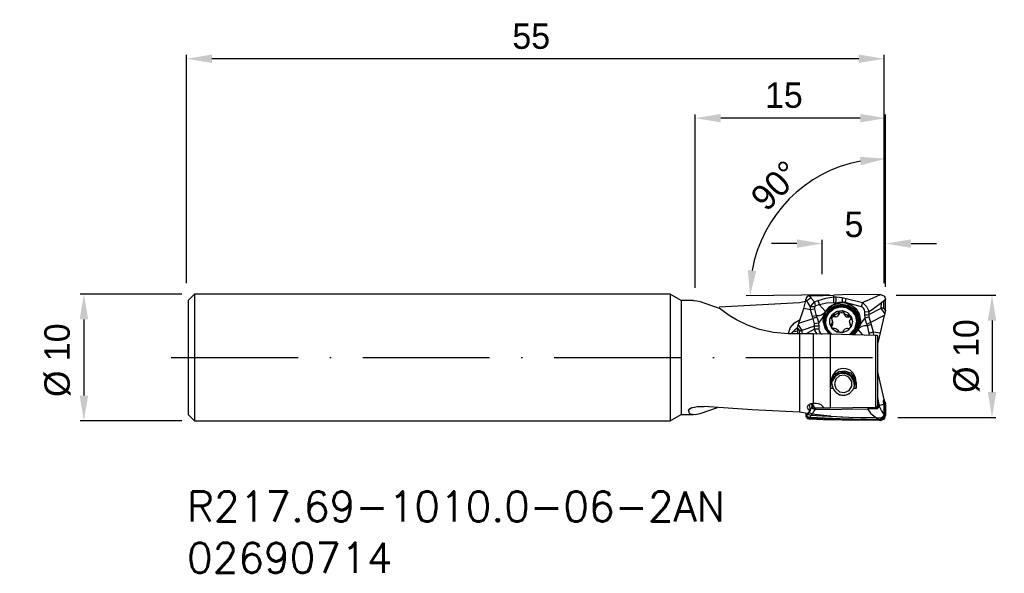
# Model space of a CAD drawing. Extents: x -53.3 to 24.4, y -17 to 26.6.
import ezdxf

# ---------------------------------------------------------------- set-up
doc = ezdxf.new("R2010")
doc.units = 0
doc.header["$LTSCALE"] = 10
doc.linetypes.add('CENTER', pattern=[1.5, 1, -0.25, 0, -0.25])
for name, color, linetype in [('1', 4, 'CONTINUOUS'), ('2', 7, 'CONTINUOUS'), ('SK1', 4, 'CONTINUOUS'), ('SK2', 7, 'CONTINUOUS'), ('SK4', 2, 'CENTER'), ('SK6', 5, 'CONTINUOUS')]:
    doc.layers.add(name, color=color, linetype=linetype)
doc.styles.add('SIMPLEX', font='simplex')
doc.dimstyles.new('MINSTA_V-TYGEN', dxfattribs={"dimtxt": 2, "dimasz": 2, "dimexe": 0.3, "dimexo": 1, "dimgap": 0.5, "dimtad": 2, "dimtoh": 1, "dimdec": 0, "dimzin": 0, "dimdsep": 46, "dimtxsty": 'STANDARD', "dimcen": 0, "dimadec": 0, "dimazin": 0, "dimtfac": 1, "dimtdec": 0, "dimtofl": 0, "dimtmove": 0, "dimatfit": 3, "dimfxl": 1, "dimtolj": 1, "dimtzin": 0, "dimarcsym": 0})

# ---------------------------------------------------------------- blocks, each defined once
blk = doc.blocks.new('*D7')
at = {"layer": 'SK2', "color": 0, "lineweight": -2}
for p, q in [((-40.5, 5), (-48.517, 5)), ((-48.217, 3), (-48.217, -3)), ((-40.5, -5), (-48.517, -5))]:
    blk.add_line(p, q, dxfattribs=at)
at = {"layer": 'SK2', "color": 0}
for points in [[(-48.55, 3), (-47.883, 3), (-48.217, 5)], [(-48.55, -3), (-47.883, -3), (-48.217, -5)]]:
    blk.add_solid(points, dxfattribs=at)
at = {"layer": 'SK2', "color": 0, "insert": (-50.295, -0.213), "char_height": 2, "attachment_point": 5, "rotation": 90}
blk.add_mtext('\\A1;%%c 10', dxfattribs=at)
blk = doc.blocks.new('*D8')
at = {"layer": 'SK2', "color": 0, "lineweight": -2}
for p, q in [((-40.121, 5.863), (-40.121, 23.856)), ((12.879, 23.556), (-38.121, 23.556)), ((14.879, 5.863), (14.879, 23.856))]:
    blk.add_line(p, q, dxfattribs=at)
at = {"layer": 'SK2', "color": 0}
for points in [[(-38.121, 23.889), (-38.121, 23.223), (-40.121, 23.556)], [(12.879, 23.889), (12.879, 23.223), (14.879, 23.556)]]:
    blk.add_solid(points, dxfattribs=at)
at = {"layer": 'SK2', "color": 0, "insert": (-12.947, 25.324), "char_height": 2, "attachment_point": 5}
blk.add_mtext('\\A1;55', dxfattribs=at)
blk = doc.blocks.new('*D9')
at = {"layer": '2', "color": 0, "lineweight": -2}
for p, q in [((-0.011, 5.488), (-0.011, 19.171)), ((12.997, 18.871), (1.989, 18.871)), ((14.997, 5.581), (14.997, 19.171))]:
    blk.add_line(p, q, dxfattribs=at)
at = {"layer": '2', "color": 0}
for points in [[(1.989, 19.204), (1.989, 18.537), (-0.011, 18.871)], [(12.997, 19.204), (12.997, 18.537), (14.997, 18.871)]]:
    blk.add_solid(points, dxfattribs=at)
at = {"layer": '2', "color": 0, "insert": (6.971, 20.671), "char_height": 2, "attachment_point": 5}
blk.add_mtext('\\A1;15', dxfattribs=at)
blk = doc.blocks.new('*D11')
at = {"layer": '2', "color": 0, "lineweight": -2}
for p, q in [((15.817, 4.912), (23.683, 4.912)), ((23.383, 2.912), (23.383, -2.734)), ((15.967, -4.734), (23.683, -4.734))]:
    blk.add_line(p, q, dxfattribs=at)
at = {"layer": '2', "color": 0}
for points in [[(23.05, 2.912), (23.717, 2.912), (23.383, 4.912)], [(23.05, -2.734), (23.717, -2.734), (23.383, -4.734)]]:
    blk.add_solid(points, dxfattribs=at)
at = {"layer": '2', "color": 0, "insert": (21.369, 0.111), "char_height": 2, "attachment_point": 5, "rotation": 90}
blk.add_mtext('\\A1;%%c 10', dxfattribs=at)
blk = doc.blocks.new('*D13')
at = {"layer": '2', "color": 0, "lineweight": -2}
for p, q in [((14.997, 13.376), (14.997, 15.976)), ((10.582, 4.93), (4.003, 4.854))]:
    blk.add_line(p, q, dxfattribs=at)
blk.add_arc((14.997, 4.981), 10.695, 100.7302, 169.93444, dxfattribs=at)
at = {"layer": '2', "color": 0}
for points in [[(12.974, 15.821), (13.037, 15.158), (14.997, 15.676)], [(4.799, 6.823), (4.134, 6.878), (4.303, 4.857)]]:
    blk.add_solid(points, dxfattribs=at)
at = {"layer": '2', "color": 0, "insert": (6.324, 13.554), "char_height": 2, "attachment_point": 5, "rotation": 45.33232}
blk.add_mtext('\\A1;90%%D', dxfattribs=at)
blk = doc.blocks.new('*D14')
at = {"layer": '2', "color": 0, "lineweight": -2}
for p, q in [((7.997, 8.978), (5.997, 8.978)), ((9.997, 6.581), (9.997, 9.278)), ((14.997, 5.581), (14.997, 9.278)), ((16.997, 8.978), (18.997, 8.978))]:
    blk.add_line(p, q, dxfattribs=at)
at = {"layer": '2', "color": 0}
for points in [[(7.997, 9.312), (7.997, 8.645), (9.997, 8.978)], [(16.997, 9.312), (16.997, 8.645), (14.997, 8.978)]]:
    blk.add_solid(points, dxfattribs=at)
at = {"layer": '2', "color": 0, "insert": (12.497, 10.478), "char_height": 2, "attachment_point": 5}
blk.add_mtext('\\A1;5', dxfattribs=at)

msp = doc.modelspace()

# ---------------------------------------------------------------- linework, layer by layer
at = {"layer": '1'}
for p, q in [((8.709, 4.571), (8.725, 4.661)), ((8.727, 4.67), (8.725, 4.661)), ((8.755, 4.739), (8.727, 4.67)), ((8.806, 4.796), (8.755, 4.739)), ((8.873, 4.834), (8.806, 4.796)), ((8.948, 4.849), (8.873, 4.834)), ((9.098, 4.692), (8.94, 4.577)), ((8.948, 4.849), (8.993, 4.851)), ((8.993, 4.851), (10.072, 4.895)), ((8.993, 4.851), (9.098, 4.692)), ((9.098, 4.692), (9.394, 4.396)), ((9.667, 4.49), (10.269, 4.683)), ((10.072, 4.895), (10.919, 4.924)), ((10.269, 4.683), (10.913, 4.771)), ((10.913, 4.771), (10.919, 4.924)), ((10.913, 4.771), (11.102, 4.775)), ((10.916, 4.532), (10.913, 4.771)), ((11.581, 4.942), (10.919, 4.924)), ((11.095, 4.529), (11.102, 4.775)), ((11.102, 4.775), (11.581, 4.721)), ((11.581, 4.721), (11.579, 4.534)), ((14.592, 4.977), (11.581, 4.942)), ((11.581, 4.721), (11.581, 4.721)), ((11.581, 4.721), (11.896, 4.644)), ((13.475, 4.476), (14.592, 4.977)), ((14.592, 4.977), (14.904, 4.836)), ((14.904, 4.836), (14.997, 4.581)), ((-0.146, 4.475), (-0.011, 4.488)), ((-0.011, 4.488), (0.365, 4.407)), ((0.365, 4.407), (0.826, 4.264)), ((0.826, 4.264), (1.877, 3.888)), ((2.157, 3.672), (1.877, 3.888)), ((8.203, 4.31), (1.883, 3.958)), ((8.671, 4.403), (8.203, 4.31)), ((8.537, 3.873), (8.692, 4.487)), ((8.692, 4.487), (8.709, 4.571)), ((8.692, 4.487), (8.782, 4.467)), ((8.782, 4.467), (8.709, 4.571)), ((8.94, 4.577), (8.782, 4.467)), ((8.927, 4.197), (8.782, 4.467)), ((9.073, 4.005), (8.927, 4.197)), ((9.073, 4.005), (9.22, 4.204)), ((9.081, 3.751), (9.073, 4.005)), ((9.23, 3.995), (9.073, 4.005)), ((9.22, 4.204), (9.394, 4.396)), ((9.388, 3.998), (9.23, 3.995)), ((9.394, 4.019), (9.388, 4.001)), ((9.388, 4.001), (9.388, 3.998)), ((9.388, 3.998), (9.398, 3.818)), ((9.394, 4.396), (9.667, 4.49)), ((9.427, 4.224), (9.394, 4.396)), ((9.406, 4.035), (9.394, 4.019)), ((9.429, 4.05), (9.406, 4.035)), ((9.454, 4.059), (9.427, 4.224)), ((9.454, 4.059), (9.429, 4.05)), ((9.771, 4.161), (9.454, 4.059)), ((9.723, 4.322), (9.667, 4.49)), ((9.771, 4.161), (9.723, 4.322)), ((10.342, 4.279), (9.771, 4.161)), ((9.771, 4.161), (10.245, 3.615)), ((10.245, 3.615), (10.597, 4.03)), ((10.269, 3.602), (10.819, 4.15)), ((10.828, 4.133), (10.285, 3.592)), ((10.908, 4.303), (10.342, 4.279)), ((10.482, 3.524), (10.875, 3.904)), ((10.5, 3.626), (10.905, 3.984)), ((10.525, 3.736), (10.958, 4.067)), ((10.597, 4.03), (11.076, 4.294)), ((10.819, 4.15), (11.575, 4.345)), ((11.575, 4.326), (10.828, 4.133)), ((10.875, 3.904), (11.391, 4.091)), ((10.905, 3.984), (11.423, 4.151)), ((10.908, 4.303), (10.916, 4.532)), ((11.076, 4.294), (10.908, 4.303)), ((10.933, 3.865), (11.413, 3.996)), ((10.958, 4.067), (11.488, 4.205)), ((11.578, 4.032), (11.053, 3.918)), ((11.076, 4.294), (11.095, 4.529)), ((11.335, 4.343), (11.076, 4.294)), ((11.575, 4.35), (11.335, 4.343)), ((11.391, 4.091), (11.938, 4.052)), ((11.413, 3.996), (11.906, 3.93)), ((11.423, 4.151), (11.963, 4.096)), ((11.488, 4.205), (12.028, 4.126)), ((11.577, 4.417), (11.575, 4.35)), ((11.575, 4.348), (11.575, 4.35)), ((11.806, 4.34), (11.575, 4.35)), ((11.575, 4.345), (11.575, 4.348)), ((11.575, 4.345), (11.661, 4.341)), ((11.575, 4.335), (11.575, 4.345)), ((11.575, 4.326), (11.575, 4.335)), ((11.66, 4.323), (11.575, 4.326)), ((11.578, 4.467), (11.577, 4.454)), ((11.577, 4.454), (11.577, 4.448)), ((11.577, 4.448), (11.577, 4.445)), ((11.577, 4.445), (11.577, 4.443)), ((11.577, 4.443), (11.577, 4.442)), ((11.577, 4.442), (11.577, 4.442)), ((11.577, 4.442), (11.577, 4.441)), ((11.577, 4.441), (11.577, 4.441)), ((11.577, 4.441), (11.577, 4.434)), ((11.577, 4.434), (11.577, 4.417)), ((11.579, 4.534), (11.578, 4.491)), ((11.578, 4.491), (11.578, 4.467)), ((12.101, 3.918), (11.578, 4.032)), ((11.66, 4.331), (11.661, 4.341)), ((11.66, 4.323), (11.66, 4.331)), ((12.295, 4.126), (11.66, 4.323)), ((11.806, 4.34), (11.661, 4.341)), ((11.661, 4.341), (12.184, 4.206)), ((11.806, 4.34), (11.852, 4.492)), ((13.089, 3.996), (11.806, 4.34)), ((11.852, 4.492), (11.896, 4.644)), ((11.896, 4.644), (13.171, 4.335)), ((11.906, 3.93), (12.328, 3.676)), ((11.938, 4.052), (12.417, 3.794)), ((11.963, 4.096), (12.431, 3.831)), ((12.028, 4.126), (12.49, 3.844)), ((12.525, 3.599), (12.101, 3.918)), ((12.184, 4.206), (12.619, 3.892)), ((12.769, 3.669), (12.295, 4.126)), ((12.619, 3.892), (12.905, 3.442)), ((13.089, 3.996), (13.132, 4.165)), ((13.176, 3.957), (13.089, 3.996)), ((13.132, 4.165), (13.171, 4.335)), ((13.171, 4.335), (13.443, 4.461)), ((13.171, 4.335), (13.227, 4.27)), ((13.257, 3.887), (13.176, 3.957)), ((13.227, 4.27), (13.479, 4.019)), ((13.334, 3.754), (13.257, 3.887)), ((13.443, 4.461), (13.472, 4.474)), ((13.472, 4.474), (13.474, 4.475)), ((13.474, 4.475), (13.475, 4.476)), ((13.479, 4.019), (13.655, 3.7)), ((13.681, 3.381), (14.655, 3.887)), ((13.923, 3.796), (14.447, 4.184)), ((14.447, 4.184), (14.67, 4.346)), ((14.447, 4.184), (14.658, 4.337)), ((14.655, 3.887), (14.658, 4.337)), ((14.735, 3.893), (14.655, 3.887)), ((14.933, 3.472), (14.655, 3.887)), ((14.658, 4.337), (14.67, 4.346)), ((14.67, 4.346), (14.768, 4.417)), ((14.819, 3.898), (14.735, 3.893)), ((14.769, 4.417), (14.882, 4.499)), ((14.823, 4.456), (14.769, 4.417)), ((14.823, 4.456), (14.819, 3.898)), ((14.819, 3.898), (14.99, 3.714)), ((14.823, 4.456), (14.997, 4.581)), ((14.882, 4.499), (14.997, 4.581)), ((14.99, 3.714), (14.997, 4.581)), ((2.664, 3.32), (2.157, 3.672)), ((3.244, 2.973), (2.664, 3.32)), ((8.156, 2.695), (8.537, 3.873)), ((9.081, 3.751), (8.537, 3.873)), ((9.239, 3.777), (9.081, 3.751)), ((9.224, 3.229), (9.081, 3.751)), ((9.514, 3.288), (9.224, 3.229)), ((9.278, 3.076), (9.224, 3.229)), ((9.398, 3.818), (9.239, 3.777)), ((9.423, 3.121), (9.278, 3.076)), ((9.398, 3.818), (9.514, 3.288)), ((9.569, 3.178), (9.423, 3.121)), ((9.541, 3.285), (9.514, 3.288)), ((9.514, 3.288), (9.569, 3.178)), ((9.756, 3.29), (9.541, 3.285)), ((9.569, 3.178), (9.63, 3.036)), ((9.942, 3.344), (9.756, 3.29)), ((10.121, 3.459), (9.942, 3.344)), ((10.017, 3.098), (10.186, 3.431)), ((10.083, 2.864), (10.186, 3.431)), ((10.203, 3.422), (10.101, 2.857)), ((10.245, 3.615), (10.121, 3.459)), ((10.186, 3.431), (10.269, 3.602)), ((10.191, 3.429), (10.186, 3.431)), ((10.196, 3.426), (10.191, 3.429)), ((10.2, 3.424), (10.196, 3.426)), ((10.203, 3.422), (10.2, 3.424)), ((10.285, 3.592), (10.203, 3.422)), ((10.204, 2.732), (10.259, 3.266)), ((10.272, 3.601), (10.245, 3.615)), ((10.259, 3.266), (10.525, 3.736)), ((10.274, 3.6), (10.269, 3.602)), ((10.27, 2.638), (10.31, 3.124)), ((10.278, 3.597), (10.274, 3.6)), ((10.275, 2.607), (10.277, 3.139)), ((10.277, 3.139), (10.5, 3.626)), ((10.282, 3.594), (10.278, 3.597)), ((10.285, 3.592), (10.282, 3.594)), ((10.284, 3.021), (10.482, 3.524)), ((10.31, 3.124), (10.543, 3.557)), ((10.543, 3.557), (10.933, 3.865)), ((10.607, 3.04), (10.81, 3.414)), ((10.675, 3.106), (10.729, 3.267)), ((10.686, 3.063), (10.675, 3.106)), ((10.684, 3.067), (10.675, 3.106)), ((10.729, 3.267), (10.849, 3.39)), ((10.791, 3.153), (10.729, 3.035)), ((10.885, 3.235), (10.791, 3.153)), ((10.81, 3.414), (11.167, 3.653)), ((10.849, 3.39), (10.894, 3.4)), ((10.885, 3.235), (10.849, 3.39)), ((10.904, 3.243), (10.885, 3.235)), ((10.894, 3.4), (10.934, 3.381)), ((10.928, 3.244), (10.904, 3.243)), ((10.952, 3.237), (10.928, 3.244)), ((10.958, 3.365), (10.934, 3.381)), ((10.971, 3.221), (10.934, 3.381)), ((10.971, 3.221), (10.952, 3.237)), ((10.986, 3.361), (10.958, 3.365)), ((10.971, 3.221), (10.99, 3.206)), ((11.152, 3.408), (10.986, 3.361)), ((11.023, 3.198), (10.986, 3.361)), ((10.99, 3.206), (11.014, 3.199)), ((11.014, 3.199), (11.023, 3.198)), ((11.023, 3.198), (11.137, 3.218)), ((11.137, 3.218), (11.239, 3.274)), ((11.28, 3.522), (11.152, 3.408)), ((11.167, 3.653), (11.594, 3.704)), ((11.239, 3.274), (11.318, 3.359)), ((11.291, 3.548), (11.28, 3.522)), ((11.318, 3.359), (11.28, 3.522)), ((11.291, 3.576), (11.295, 3.62)), ((11.291, 3.576), (11.291, 3.548)), ((11.328, 3.417), (11.291, 3.576)), ((11.295, 3.62), (11.328, 3.651)), ((11.318, 3.359), (11.328, 3.381)), ((11.333, 3.466), (11.326, 3.445)), ((11.326, 3.445), (11.327, 3.42)), ((11.327, 3.42), (11.328, 3.417)), ((11.328, 3.651), (11.497, 3.687)), ((11.363, 3.497), (11.328, 3.651)), ((11.33, 3.404), (11.328, 3.417)), ((11.328, 3.381), (11.33, 3.404)), ((11.346, 3.484), (11.333, 3.466)), ((11.363, 3.497), (11.346, 3.484)), ((11.453, 3.527), (11.363, 3.497)), ((11.579, 3.531), (11.453, 3.527)), ((11.497, 3.687), (11.664, 3.647)), ((11.7, 3.493), (11.579, 3.531)), ((11.594, 3.704), (11.995, 3.555)), ((11.664, 3.647), (11.695, 3.615)), ((11.7, 3.493), (11.664, 3.647)), ((11.695, 3.615), (11.697, 3.571)), ((11.695, 3.543), (11.697, 3.571)), ((11.705, 3.517), (11.695, 3.543)), ((11.696, 3.538), (11.734, 3.377)), ((11.708, 3.487), (11.7, 3.493)), ((11.829, 3.4), (11.705, 3.517)), ((11.743, 3.354), (11.705, 3.517)), ((11.735, 3.377), (11.738, 3.363)), ((11.738, 3.363), (11.743, 3.354)), ((11.743, 3.354), (11.82, 3.267)), ((11.82, 3.267), (11.92, 3.208)), ((11.993, 3.349), (11.829, 3.4)), ((11.92, 3.208), (12.03, 3.186)), ((12.021, 3.353), (11.993, 3.349)), ((12.03, 3.186), (11.993, 3.349)), ((11.995, 3.555), (12.277, 3.239)), ((12.045, 3.367), (12.021, 3.353)), ((12.03, 3.186), (12.053, 3.189)), ((12.045, 3.367), (12.086, 3.386)), ((12.082, 3.208), (12.045, 3.367)), ((12.053, 3.189), (12.073, 3.2)), ((12.073, 3.2), (12.082, 3.208)), ((12.085, 3.211), (12.082, 3.208)), ((12.104, 3.224), (12.085, 3.211)), ((12.086, 3.386), (12.13, 3.374)), ((12.125, 3.23), (12.104, 3.224)), ((12.146, 3.229), (12.125, 3.23)), ((12.13, 3.374), (12.245, 3.249)), ((12.166, 3.22), (12.13, 3.374)), ((12.166, 3.22), (12.146, 3.229)), ((12.235, 3.16), (12.166, 3.22)), ((12.289, 3.073), (12.235, 3.16)), ((12.245, 3.249), (12.292, 3.087)), ((12.277, 3.239), (12.376, 2.829)), ((12.328, 3.676), (12.611, 3.277)), ((12.417, 3.794), (12.742, 3.363)), ((12.431, 3.831), (12.746, 3.401)), ((12.49, 3.844), (12.799, 3.405)), ((12.769, 3.133), (12.525, 3.599)), ((12.611, 3.277), (12.708, 2.8)), ((12.742, 3.363), (12.853, 2.837)), ((12.746, 3.401), (12.854, 2.88)), ((12.981, 3.05), (12.769, 3.669)), ((12.79, 2.608), (12.769, 3.133)), ((12.799, 3.405), (12.904, 2.88)), ((12.905, 3.442), (13.003, 2.92)), ((13.392, 3.121), (13.309, 3.042)), ((13.368, 3.602), (13.334, 3.754)), ((13.366, 3.368), (13.368, 3.602)), ((13.366, 3.368), (13.527, 3.371)), ((13.392, 3.121), (13.366, 3.368)), ((13.368, 3.602), (13.683, 3.615)), ((13.392, 3.121), (13.681, 3.198)), ((13.416, 2.95), (13.392, 3.12)), ((13.527, 3.371), (13.681, 3.381)), ((13.655, 3.7), (13.683, 3.615)), ((13.683, 3.615), (13.681, 3.381)), ((13.681, 3.381), (13.681, 3.198)), ((13.681, 3.198), (13.807, 2.755)), ((13.683, 3.615), (13.923, 3.796)), ((14.887, 3.316), (13.807, 2.755)), ((14.887, 3.316), (14.553, 1.935)), ((14.894, 3.347), (14.887, 3.316)), ((14.933, 3.472), (14.894, 3.347)), ((14.959, 3.533), (14.933, 3.472)), ((14.959, 3.533), (14.986, 3.624)), ((14.986, 3.624), (14.989, 3.668)), ((14.99, 3.714), (14.989, 3.668)), ((4.116, 2.552), (3.244, 2.973)), ((5.061, 2.217), (4.116, 2.552)), ((7.335, 1.873), (7.477, 2.334)), ((7.477, 2.334), (7.8, 2.731)), ((7.8, 2.731), (8.257, 3.006)), ((7.844, 2.168), (8.046, 2.364)), ((8.044, 2.337), (8.04, 1.858)), ((8.044, 2.337), (8.045, 2.383)), ((8.219, 2.139), (8.044, 2.337)), ((8.049, 2.425), (8.045, 2.383)), ((8.077, 2.509), (8.049, 2.425)), ((8.077, 2.509), (8.105, 2.562)), ((8.105, 2.562), (8.148, 2.668)), ((8.105, 2.562), (8.388, 2.129)), ((8.148, 2.668), (8.156, 2.695)), ((8.156, 2.695), (9.278, 3.076)), ((9.399, 2.472), (8.388, 2.129)), ((9.399, 2.652), (9.278, 3.076)), ((9.397, 2.238), (9.399, 2.472)), ((9.694, 2.707), (9.399, 2.652)), ((9.399, 2.472), (9.399, 2.652)), ((9.557, 2.463), (9.399, 2.472)), ((9.72, 2.46), (9.557, 2.463)), ((9.63, 3.036), (9.67, 2.876)), ((9.67, 2.876), (9.694, 2.707)), ((9.694, 2.707), (9.776, 2.786)), ((9.694, 2.707), (9.72, 2.46)), ((9.72, 2.46), (9.718, 2.226)), ((9.776, 2.786), (10.017, 3.098)), ((10.215, 2.306), (10.083, 2.864)), ((10.101, 2.857), (10.236, 2.301)), ((10.369, 2.223), (10.204, 2.732)), ((10.432, 2.178), (10.27, 2.638)), ((10.602, 2.618), (10.607, 3.04)), ((10.799, 2.245), (10.602, 2.618)), ((10.663, 2.572), (10.676, 2.614)), ((10.71, 2.409), (10.663, 2.572)), ((10.693, 2.444), (10.663, 2.572)), ((10.676, 2.614), (10.714, 2.639)), ((10.723, 3.038), (10.686, 3.063)), ((10.729, 2.472), (10.702, 2.439)), ((10.825, 2.284), (10.71, 2.409)), ((10.74, 2.651), (10.714, 2.639)), ((10.751, 2.48), (10.714, 2.639)), ((10.723, 3.038), (10.748, 3.025)), ((10.751, 2.48), (10.729, 2.472)), ((10.758, 2.673), (10.74, 2.651)), ((10.748, 3.025), (10.765, 3.003)), ((10.751, 2.48), (10.773, 2.488)), ((10.8, 2.837), (10.758, 2.673)), ((10.795, 2.51), (10.758, 2.673)), ((10.765, 3.003), (10.8, 2.837)), ((10.773, 2.488), (10.79, 2.503)), ((10.79, 2.503), (10.795, 2.51)), ((10.829, 2.762), (10.791, 2.929)), ((10.795, 2.51), (10.833, 2.614)), ((10.833, 2.614), (10.826, 2.762)), ((12.269, 2.42), (11.981, 2.104)), ((12.226, 2.391), (12.105, 2.269)), ((12.155, 2.821), (12.197, 2.986)), ((12.19, 2.656), (12.155, 2.821)), ((12.164, 2.73), (12.203, 2.563)), ((12.207, 2.634), (12.19, 2.656)), ((12.228, 2.493), (12.19, 2.656)), ((12.197, 2.986), (12.215, 3.007)), ((12.206, 2.566), (12.228, 2.493)), ((12.232, 2.621), (12.207, 2.634)), ((12.215, 3.007), (12.241, 3.02)), ((12.28, 2.552), (12.226, 2.391)), ((12.228, 2.493), (12.24, 2.476)), ((12.232, 2.621), (12.268, 2.595)), ((12.265, 2.478), (12.232, 2.621)), ((12.24, 2.476), (12.254, 2.468)), ((12.278, 3.045), (12.241, 3.02)), ((12.268, 2.595), (12.28, 2.552)), ((12.376, 2.829), (12.269, 2.42)), ((12.292, 3.087), (12.278, 3.045)), ((12.708, 2.8), (12.551, 2.222)), ((12.689, 2.375), (12.562, 2.085)), ((12.583, 2.121), (12.79, 2.608)), ((12.704, 2.964), (12.678, 3.077)), ((12.854, 2.88), (12.679, 2.252)), ((12.734, 2.687), (12.689, 2.375)), ((12.704, 2.964), (12.727, 2.827)), ((12.727, 2.827), (12.734, 2.687)), ((12.904, 2.88), (12.742, 2.262)), ((12.801, 2.232), (12.884, 2.401)), ((12.899, 2.397), (12.817, 2.225)), ((12.841, 2.211), (12.966, 2.365)), ((12.853, 2.837), (12.853, 2.828)), ((12.853, 2.828), (12.853, 2.818)), ((12.884, 2.401), (12.981, 3.05)), ((12.886, 2.401), (12.884, 2.401)), ((12.89, 2.4), (12.886, 2.401)), ((12.894, 2.399), (12.89, 2.4)), ((12.899, 2.397), (12.894, 2.399)), ((13.003, 2.92), (12.899, 2.397)), ((13.068, 2.73), (12.899, 2.397)), ((12.966, 2.365), (13.146, 2.474)), ((13.309, 3.042), (13.068, 2.73)), ((13.146, 2.474), (13.333, 2.521)), ((13.333, 2.521), (13.55, 2.516)), ((13.458, 2.784), (13.416, 2.95)), ((13.521, 2.633), (13.458, 2.784)), ((13.521, 2.633), (13.666, 2.694)), ((13.578, 2.511), (13.521, 2.633)), ((13.55, 2.516), (13.578, 2.511)), ((13.578, 2.511), (13.865, 2.587)), ((13.707, 1.928), (13.578, 2.511)), ((13.666, 2.694), (13.807, 2.755)), ((13.807, 2.755), (13.865, 2.587)), ((13.865, 2.587), (14.019, 2.012)), ((6.167, 1.973), (5.061, 2.217)), ((7.303, 1.873), (6.167, 1.973)), ((8.203, 1.855), (7.303, 1.873)), ((7.483, 1.87), (7.492, 1.876)), ((7.492, 1.876), (7.652, 2.006)), ((7.652, 2.006), (7.844, 2.168)), ((8.042, 2.072), (7.652, 2.006)), ((9.286, 1.872), (8.203, 1.855)), ((8.203, 1.855), (8.203, 0.946)), ((8.216, 1.855), (8.219, 2.139)), ((8.219, 2.139), (8.304, 2.134)), ((8.304, 2.134), (8.388, 2.129)), ((8.388, 2.129), (8.385, 1.858)), ((9.147, 2.097), (8.723, 1.863)), ((9.147, 2.097), (8.723, 1.863)), ((9.397, 2.238), (9.147, 2.097)), ((10.634, 1.844), (9.286, 1.872)), ((9.286, 1.872), (9.286, 0.905)), ((9.426, 2.15), (9.397, 2.238)), ((9.718, 2.226), (9.397, 2.238)), ((9.603, 1.825), (9.426, 2.15)), ((9.718, 2.226), (9.751, 2.074)), ((9.751, 2.074), (9.829, 1.941)), ((9.829, 1.941), (9.91, 1.871)), ((9.91, 1.871), (9.997, 1.832)), ((10.56, 1.846), (10.215, 2.306)), ((10.236, 2.301), (10.585, 1.845)), ((10.726, 1.821), (10.369, 2.223)), ((10.767, 1.821), (10.432, 2.178)), ((10.634, 1.844), (10.634, 0.788)), ((14.195, 1.744), (10.634, 1.844)), ((11.15, 2.005), (10.799, 2.245)), ((10.868, 2.273), (10.825, 2.284)), ((10.91, 2.291), (10.868, 2.273)), ((10.91, 2.291), (10.934, 2.306)), ((10.934, 2.306), (10.962, 2.31)), ((10.962, 2.31), (11.126, 2.258)), ((11.126, 2.258), (11.249, 2.142)), ((11.577, 1.955), (11.15, 2.005)), ((11.249, 2.142), (11.259, 2.116)), ((11.259, 2.116), (11.257, 2.088)), ((11.26, 2.044), (11.257, 2.088)), ((11.272, 2.026), (11.257, 2.088)), ((11.283, 2.016), (11.258, 2.121)), ((11.291, 2.011), (11.26, 2.044)), ((11.458, 1.971), (11.291, 2.011)), ((11.627, 2.007), (11.458, 1.971)), ((11.981, 2.104), (11.577, 1.955)), ((11.659, 2.039), (11.627, 2.007)), ((11.664, 2.083), (11.659, 2.039)), ((11.663, 2.111), (11.674, 2.137)), ((11.664, 2.083), (11.663, 2.111)), ((11.674, 2.137), (11.803, 2.25)), ((11.803, 2.25), (11.969, 2.298)), ((11.969, 2.298), (11.997, 2.293)), ((11.997, 2.293), (12.021, 2.278)), ((12.061, 2.259), (12.021, 2.278)), ((12.105, 2.269), (12.061, 2.259)), ((12.551, 2.222), (12.13, 1.787)), ((12.679, 2.252), (12.213, 1.786)), ((12.742, 2.262), (12.304, 1.786)), ((12.388, 1.773), (12.62, 1.981)), ((12.649, 1.989), (12.437, 1.79)), ((12.681, 1.983), (12.48, 1.788)), ((12.62, 1.981), (12.801, 2.232)), ((12.816, 2.225), (12.649, 1.989)), ((12.841, 2.211), (12.681, 1.983)), ((12.804, 2.231), (12.801, 2.232)), ((12.808, 2.23), (12.804, 2.231)), ((12.812, 2.228), (12.808, 2.23)), ((12.816, 2.225), (12.812, 2.228)), ((12.814, 2.227), (12.841, 2.211)), ((13.186, 1.773), (12.841, 2.211)), ((13.707, 1.928), (13.865, 1.971)), ((13.721, 1.732), (13.707, 1.928)), ((13.865, 1.971), (14.019, 2.012)), ((14.019, 2.012), (14.553, 1.935)), ((14.019, 2.012), (14.034, 1.731)), ((14.195, 1.744), (14.195, 0.701)), ((14.266, 1.74), (14.195, 1.744)), ((14.323, 1.731), (14.266, 1.74)), ((14.365, 1.719), (14.323, 1.731)), ((14.386, 1.705), (14.365, 1.719)), ((14.385, 1.691), (14.386, 1.705)), ((14.388, 0.716), (14.388, 1.704)), ((14.553, 1.935), (14.411, 1.262)), ((8.203, 0.946), (8.203, -0.005)), ((9.286, 0.905), (9.286, -0.104)), ((10.634, 0.788), (10.634, -0.313)), ((14.411, 1.262), (14.388, 1.266)), ((14.411, 1.262), (14.396, 1.176)), ((14.195, 0.701), (14.195, -0.382)), ((14.388, -0.313), (14.388, 0.716)), ((8.203, -0.005), (8.203, -0.956)), ((9.286, -0.104), (9.286, -1.108)), ((10.634, -0.313), (10.634, -1.396)), ((14.195, -0.382), (14.195, -1.444)), ((14.388, -1.324), (14.388, -0.313)), ((8.203, -0.956), (8.203, -1.864)), ((9.286, -1.108), (9.286, -2.061)), ((10.634, -1.396), (10.634, -2.402)), ((10.69, -1.8), (10.906, -1.382)), ((10.83, -1.394), (10.71, -1.711)), ((11.005, -1.49), (10.778, -1.869)), ((11.025, -1.139), (10.83, -1.394)), ((10.896, -1.56), (11.222, -1.254)), ((10.906, -1.382), (11.297, -1.112)), ((11.392, -1.269), (11.005, -1.49)), ((11.282, -0.96), (11.025, -1.139)), ((11.355, -1.454), (11.06, -1.707)), ((11.222, -1.254), (11.661, -1.145)), ((11.579, -0.871), (11.282, -0.96)), ((11.297, -1.112), (11.773, -1.054)), ((11.745, -1.399), (11.355, -1.454)), ((11.842, -1.26), (11.392, -1.269)), ((11.893, -0.883), (11.579, -0.871)), ((11.661, -1.145), (12.1, -1.26)), ((12.105, -1.559), (11.745, -1.399)), ((11.773, -1.054), (12.224, -1.221)), ((12.241, -1.466), (11.842, -1.26)), ((12.199, -1.007), (11.893, -0.883)), ((12.1, -1.26), (12.428, -1.57)), ((12.465, -1.254), (12.199, -1.007)), ((12.224, -1.221), (12.545, -1.574)), ((12.491, -1.835), (12.241, -1.466)), ((12.624, -1.567), (12.465, -1.254)), ((14.195, -1.444), (14.195, -2.424)), ((14.388, -2.262), (14.388, -1.324)), ((14.411, -1.262), (14.396, -1.176)), ((14.553, -1.935), (14.411, -1.262)), ((8.203, -1.864), (8.203, -2.687)), ((9.286, -2.061), (9.286, -2.917)), ((10.667, -2.418), (10.681, -1.953)), ((10.71, -1.711), (10.681, -1.953)), ((10.765, -1.985), (10.896, -1.56)), ((10.863, -2.42), (10.765, -1.985)), ((11.06, -1.707), (10.953, -2.077)), ((10.953, -2.077), (11.067, -2.448)), ((12.321, -1.884), (12.105, -1.559)), ((12.115, -2.595), (12.325, -2.27)), ((12.325, -2.27), (12.321, -1.884)), ((12.428, -1.57), (12.562, -1.996)), ((12.562, -1.996), (12.467, -2.43)), ((12.529, -2.275), (12.491, -1.835)), ((12.545, -1.574), (12.663, -2.032)), ((12.679, -1.961), (12.624, -1.567)), ((12.679, -1.961), (12.663, -2.032)), ((12.664, -2.431), (12.663, -2.032)), ((12.679, -1.961), (12.664, -2.431)), ((14.388, -3.073), (14.388, -2.262)), ((14.887, -3.316), (14.553, -1.935)), ((8.203, -2.687), (8.203, -3.39)), ((9.286, -2.917), (9.286, -3.638)), ((10.634, -2.402), (10.634, -3.275)), ((10.667, -2.418), (10.863, -2.42)), ((10.916, -2.533), (10.863, -2.42)), ((11.143, -2.822), (10.916, -2.533)), ((11.067, -2.448), (11.368, -2.701)), ((11.364, -2.96), (11.143, -2.822)), ((11.243, -2.903), (11.72, -2.996)), ((11.538, -3.009), (11.364, -2.96)), ((11.368, -2.701), (11.758, -2.756)), ((11.747, -3.01), (11.538, -3.009)), ((11.72, -2.996), (12.175, -2.833)), ((11.945, -2.955), (11.747, -3.01)), ((11.758, -2.756), (12.115, -2.595)), ((12.157, -2.828), (11.945, -2.955)), ((12.404, -2.547), (12.157, -2.828)), ((12.467, -2.43), (12.404, -2.547)), ((12.467, -2.43), (12.664, -2.431)), ((14.195, -2.424), (14.195, -3.267)), ((14.388, -3.713), (14.388, -3.073)), ((-0.201, -3.938), (0.157, -3.878)), ((0.157, -3.878), (0.7, -3.874)), ((4.476, -4.122), (0.7, -3.874)), ((8.203, -3.39), (8.203, -3.939)), ((8.864, -3.812), (8.821, -3.926)), ((8.964, -3.722), (8.864, -3.812)), ((9.107, -3.662), (8.964, -3.722)), ((8.967, -3.689), (9.034, -4.215)), ((9.286, -3.638), (9.107, -3.662)), ((9.15, -3.656), (9.183, -3.85)), ((9.183, -3.85), (9.254, -3.834)), ((9.287, -4.03), (9.183, -3.85)), ((9.183, -3.85), (9.194, -3.917)), ((9.254, -3.834), (9.286, -3.815)), ((9.263, -3.678), (9.286, -3.815)), ((9.487, -3.62), (9.286, -3.638)), ((9.286, -3.815), (9.355, -3.935)), ((9.705, -3.652), (9.487, -3.62)), ((9.907, -3.738), (9.705, -3.652)), ((10.051, -3.858), (9.907, -3.738)), ((10.108, -3.954), (10.051, -3.858)), ((10.634, -3.275), (10.634, -3.968)), ((14.195, -3.267), (14.195, -3.925)), ((14.195, -3.925), (14.342, -3.858)), ((14.313, -3.883), (14.356, -3.836)), ((14.342, -3.858), (14.388, -3.704)), ((14.356, -3.836), (14.382, -3.774)), ((14.382, -3.774), (14.387, -3.704)), ((14.387, -3.704), (14.385, -3.685)), ((14.481, -3.706), (14.388, -3.144)), ((14.419, -3.71), (14.388, -3.703)), ((14.481, -3.706), (14.416, -3.94)), ((14.481, -3.706), (14.419, -3.71)), ((14.487, -3.88), (14.45, -3.954)), ((14.494, -3.783), (14.481, -3.706)), ((14.494, -3.82), (14.487, -3.88)), ((14.494, -3.783), (14.838, -3.689)), ((14.494, -3.783), (14.494, -3.82)), ((14.674, -4.189), (14.494, -3.82)), ((14.894, -3.347), (14.789, -3.392)), ((14.789, -3.392), (14.838, -3.689)), ((14.789, -3.392), (14.85, -3.523)), ((14.838, -3.689), (14.849, -3.673)), ((14.868, -3.634), (14.849, -3.673)), ((14.849, -3.673), (14.856, -4.452)), ((14.85, -3.523), (14.877, -3.541)), ((14.853, -3.528), (14.85, -3.523)), ((14.865, -3.554), (14.853, -3.528)), ((14.871, -3.575), (14.865, -3.554)), ((14.868, -3.634), (14.873, -3.62)), ((14.878, -3.644), (14.868, -3.634)), ((14.874, -3.591), (14.871, -3.575)), ((14.873, -3.62), (14.875, -3.606)), ((14.875, -3.606), (14.874, -3.591)), ((14.877, -3.541), (14.894, -3.557)), ((14.909, -3.685), (14.878, -3.644)), ((14.894, -3.347), (14.887, -3.316)), ((14.933, -3.472), (14.894, -3.347)), ((14.894, -3.557), (14.959, -3.533)), ((14.896, -3.562), (14.894, -3.557)), ((14.895, -3.561), (14.894, -3.557)), ((14.909, -3.684), (14.895, -3.561)), ((14.921, -3.692), (14.896, -3.562)), ((14.916, -3.688), (14.909, -3.684)), ((14.909, -3.685), (14.909, -3.684)), ((14.916, -3.689), (14.909, -3.685)), ((14.909, -3.685), (14.916, -4.509)), ((14.921, -3.692), (14.916, -3.688)), ((14.921, -3.693), (14.916, -3.689)), ((14.989, -3.668), (14.921, -3.692)), ((14.921, -3.692), (14.921, -3.693)), ((14.921, -3.693), (14.928, -4.52)), ((14.959, -3.533), (14.933, -3.472)), ((14.959, -3.533), (14.986, -3.624)), ((14.986, -3.624), (14.989, -3.668)), ((14.99, -3.714), (14.989, -3.668)), ((14.99, -3.714), (14.997, -4.581)), ((-0.011, -4.488), (0.365, -4.407)), ((0.365, -4.407), (1.727, -3.942)), ((8.203, -4.31), (4.476, -4.122)), ((8.203, -3.939), (8.203, -4.31)), ((8.8, -4.428), (8.203, -4.31)), ((8.675, -4.398), (8.692, -4.487)), ((8.692, -4.487), (8.709, -4.571)), ((8.709, -4.571), (8.725, -4.661)), ((8.725, -4.661), (8.785, -4.582)), ((8.785, -4.582), (8.786, -4.581)), ((8.864, -4.711), (8.785, -4.582)), ((8.786, -4.581), (8.881, -4.385)), ((8.873, -4.684), (8.786, -4.581)), ((8.821, -3.926), (8.852, -4.05)), ((8.852, -4.05), (8.962, -4.168)), ((9.034, -4.215), (8.857, -4.389)), ((8.958, -4.515), (8.881, -4.385)), ((9.097, -4.578), (8.958, -4.515)), ((8.962, -4.168), (9.034, -4.215)), ((8.979, -4.289), (8.973, -4.269)), ((9.002, -4.338), (8.979, -4.289)), ((9.051, -4.396), (9.002, -4.338)), ((9.029, -4.18), (9.194, -3.917)), ((9.062, -4.627), (9.037, -4.676)), ((9.116, -4.438), (9.051, -4.396)), ((9.097, -4.578), (9.062, -4.627)), ((9.189, -4.458), (9.097, -4.578)), ((9.998, -4.63), (9.097, -4.578)), ((9.189, -4.458), (9.116, -4.438)), ((9.193, -4.459), (9.189, -4.458)), ((9.417, -4.1), (9.193, -4.459)), ((9.417, -4.503), (9.193, -4.459)), ((9.27, -4.05), (9.194, -3.917)), ((9.417, -4.1), (9.27, -4.05)), ((9.485, -4.1), (9.287, -4.03)), ((9.355, -3.935), (9.487, -3.981)), ((9.417, -4.1), (9.485, -4.1)), ((10.596, -4.641), (9.417, -4.503)), ((9.485, -4.024), (9.487, -3.981)), ((9.485, -4.1), (9.485, -4.024)), ((9.485, -4.1), (13.577, -4.051)), ((9.487, -3.981), (10.618, -3.968)), ((11.145, -4.687), (9.998, -4.63)), ((10.108, -3.954), (10.634, -3.968)), ((10.596, -4.641), (10.522, -4.646)), ((11.145, -4.687), (10.522, -4.646)), ((10.674, -4.633), (10.596, -4.641)), ((10.634, -3.968), (14.195, -3.925)), ((10.674, -4.633), (11.157, -4.661)), ((14.192, -4.044), (13.577, -4.051)), ((13.577, -4.051), (13.813, -4.39)), ((13.813, -4.39), (14.213, -4.722)), ((14.192, -3.968), (14.195, -3.925)), ((14.416, -3.94), (14.192, -4.044)), ((14.192, -4.044), (14.192, -3.968)), ((14.286, -4.042), (14.192, -4.044)), ((14.195, -3.925), (14.258, -3.914)), ((14.258, -3.914), (14.313, -3.883)), ((14.318, -4.037), (14.286, -4.042)), ((14.392, -4.008), (14.318, -4.037)), ((14.45, -3.954), (14.392, -4.008)), ((14.856, -4.452), (14.674, -4.189)), ((14.806, -4.634), (14.747, -4.707)), ((14.928, -4.52), (14.782, -4.837)), ((14.844, -4.547), (14.806, -4.634)), ((14.856, -4.452), (14.844, -4.547)), ((14.916, -4.509), (14.856, -4.452)), ((14.916, -4.509), (14.87, -4.686)), ((14.904, -4.836), (14.997, -4.581)), ((14.923, -4.516), (14.916, -4.509)), ((14.928, -4.52), (14.923, -4.516)), ((14.928, -4.52), (14.997, -4.581)), ((8.727, -4.67), (8.725, -4.661)), ((8.755, -4.739), (8.727, -4.67)), ((8.806, -4.796), (8.755, -4.739)), ((8.873, -4.834), (8.806, -4.796)), ((9.004, -4.774), (8.864, -4.711)), ((9.015, -4.734), (8.873, -4.684)), ((8.948, -4.849), (8.873, -4.834)), ((8.972, -4.816), (8.948, -4.849)), ((8.948, -4.849), (8.993, -4.851)), ((8.988, -4.795), (8.972, -4.816)), ((9.004, -4.774), (8.988, -4.795)), ((8.993, -4.851), (10.072, -4.895)), ((9.009, -4.757), (9.004, -4.774)), ((10.142, -4.827), (9.004, -4.774)), ((9.012, -4.746), (9.009, -4.757)), ((9.015, -4.734), (9.012, -4.746)), ((9.037, -4.676), (9.015, -4.734)), ((11.417, -4.84), (9.015, -4.734)), ((10.072, -4.895), (10.919, -4.924)), ((11.59, -4.88), (10.142, -4.827)), ((11.581, -4.942), (10.919, -4.924)), ((11.151, -4.675), (11.145, -4.687)), ((11.462, -4.702), (11.145, -4.687)), ((11.157, -4.661), (11.151, -4.675)), ((11.157, -4.661), (12.092, -4.695)), ((14.472, -4.905), (11.417, -4.84)), ((12.082, -4.726), (11.462, -4.702)), ((11.581, -4.942), (11.584, -4.926)), ((14.592, -4.977), (11.581, -4.942)), ((11.584, -4.926), (11.586, -4.91)), ((11.586, -4.91), (11.59, -4.88)), ((12.881, -4.913), (11.59, -4.88)), ((12.087, -4.712), (12.082, -4.726)), ((13.051, -4.758), (12.082, -4.726)), ((13.269, -4.752), (12.082, -4.726)), ((12.092, -4.695), (12.087, -4.712)), ((12.092, -4.695), (14.213, -4.722)), ((14.523, -4.933), (12.881, -4.913)), ((14.285, -4.788), (13.051, -4.758)), ((14.263, -4.763), (13.269, -4.752)), ((14.214, -4.722), (14.219, -4.726)), ((14.219, -4.726), (14.256, -4.755)), ((14.256, -4.755), (14.264, -4.762)), ((14.264, -4.762), (14.285, -4.788)), ((14.285, -4.788), (14.358, -4.841)), ((14.48, -4.792), (14.285, -4.788)), ((14.358, -4.841), (14.472, -4.905)), ((14.746, -4.821), (14.472, -4.905)), ((14.472, -4.905), (14.496, -4.917)), ((14.577, -4.788), (14.48, -4.792)), ((14.496, -4.917), (14.502, -4.921)), ((14.502, -4.921), (14.515, -4.928)), ((14.515, -4.928), (14.523, -4.933)), ((14.782, -4.837), (14.523, -4.933)), ((14.523, -4.933), (14.539, -4.944)), ((14.539, -4.944), (14.556, -4.955)), ((14.556, -4.955), (14.576, -4.967)), ((14.576, -4.967), (14.592, -4.977)), ((14.669, -4.759), (14.577, -4.788)), ((14.592, -4.977), (14.904, -4.836)), ((14.747, -4.707), (14.669, -4.759)), ((14.87, -4.686), (14.746, -4.821))]:
    msp.add_line(p, q, dxfattribs=at)
at = {"layer": 'SK1'}
for p, q in [((-39.5, 5), (-40, 4.5)), ((-2, 5), (-39.5, 5)), ((-39.5, 5), (-39.5, 4.891)), ((-39.5, 4.891), (-39.5, 4.568)), ((-1.134, 4.5), (-2, 5)), ((-2, 5), (-2, 4.891)), ((-2, 4.891), (-2, 4.568)), ((-40, 4.5), (-40, -4.5)), ((-39.5, 4.568), (-39.5, 4.045)), ((-39.5, 4.045), (-39.5, 3.346)), ((-2, 4.568), (-2, 4.045)), ((-2, 4.045), (-2, 3.346)), ((-0.145, 4.5), (-1.134, 4.5)), ((-1.134, 4.5), (-1.134, 4.387)), ((-1.134, 4.387), (-1.134, 4.054)), ((-1.134, 4.054), (-1.134, 3.518)), ((-39.5, 3.346), (-39.5, 2.5)), ((-2, 3.346), (-2, 2.5)), ((-1.134, 3.518), (-1.134, 2.806)), ((-39.5, 2.5), (-39.5, 1.545)), ((-2, 2.5), (-2, 1.545)), ((-1.134, 2.806), (-1.134, 1.952)), ((-1.134, 1.952), (-1.134, 1.001)), ((-39.5, 1.545), (-39.5, 0.523)), ((-2, 1.545), (-2, 0.523)), ((-1.134, 1.001), (-1.134, 0)), ((-39.5, 0.523), (-39.5, -0.523)), ((-2, 0.523), (-2, -0.523)), ((-39.5, -0.523), (-39.5, -1.545)), ((-2, -0.523), (-2, -1.545)), ((-1.134, 0), (-1.134, -1.001)), ((-39.5, -1.545), (-39.5, -2.5)), ((-2, -1.545), (-2, -2.5)), ((-1.134, -1.001), (-1.134, -1.952)), ((-1.134, -1.952), (-1.134, -2.806)), ((-39.5, -2.5), (-39.5, -3.346)), ((-2, -2.5), (-2, -3.346)), ((-1.134, -2.806), (-1.134, -3.518)), ((-39.5, -3.346), (-39.5, -4.045)), ((-2, -3.346), (-2, -4.045)), ((-1.134, -3.518), (-1.134, -4.054)), ((-40, -4.5), (-39.5, -5)), ((-39.5, -4.045), (-39.5, -4.568)), ((-39.5, -4.568), (-39.5, -4.891)), ((-2, -4.045), (-2, -4.568)), ((-2, -5), (-1.134, -4.5)), ((-2, -4.568), (-2, -4.891)), ((-1.134, -4.054), (-1.134, -4.387)), ((-1.134, -4.387), (-1.134, -4.5)), ((-1.134, -4.5), (-0.145, -4.5)), ((-0.422, -4.059), (-0.548, -4.156)), ((-0.548, -4.156), (-0.545, -4.136)), ((-0.548, -4.156), (-0.519, -4.335)), ((-0.545, -4.136), (-0.496, -4.069)), ((-0.519, -4.335), (-0.418, -4.448)), ((-0.496, -4.069), (-0.402, -4.01)), ((-0.295, -3.963), (-0.422, -4.059)), ((-0.418, -4.448), (-0.011, -4.488)), ((-0.402, -4.01), (-0.201, -3.938)), ((-39.5, -4.891), (-39.5, -5)), ((-39.5, -5), (-2, -5)), ((-2, -4.891), (-2, -5))]:
    msp.add_line(p, q, dxfattribs=at)
at = {"layer": 'SK4'}
msp.add_line((-41.328, 0), (15.647, 0), dxfattribs=at)

# ---------------------------------------------------------------- texts
at = {"layer": 'SK6', "style": 'SIMPLEX'}
for s, height, p in [('R217.69-1010.0-06-2AN ', 2.36217, (-40.086, -12.929)), ('02690714 ', 2.3622, (-40.086, -16.978))]:
    msp.add_text(s, height=height, dxfattribs=at).set_placement(p)

# ---------------------------------------------------------------- dimensions: what is measured, and where the dimension line sits
at = {"layer": '2'}
dim = msp.add_linear_dim(base=(-0.011, 18.871), p1=(14.997, 4.581), p2=(-0.011, 4.488), dimstyle='MINSTA_V-TYGEN', override={"dimtxt": 2, "dimtmove": 2}, dxfattribs=at)
dim.commit()
dim.dimension.update_dxf_attribs({"geometry": '*D9', "text_midpoint": (6.971, 20.671), "dimtype": 160})
dim = msp.add_angular_dim_2l(base=(9.614, 14.223), line1=((14.592, 4.977), (11.581, 4.942)), line2=((14.997, 5.581), (14.997, 12.376)), text='90%%D', dimstyle='MINSTA_V-TYGEN', dxfattribs=at)
dim.commit()
dim.dimension.update_dxf_attribs({"geometry": '*D13', "text_midpoint": (6.324, 13.554)})
dim = msp.add_linear_dim(base=(9.997, 8.978), p1=(14.997, 4.581), p2=(9.997, 5.581), dimstyle='MINSTA_V-TYGEN', dxfattribs=at)
dim.commit()
dim.dimension.update_dxf_attribs({"geometry": '*D14', "text_midpoint": (12.497, 10.478)})
dim = msp.add_linear_dim(base=(23.383, -4.734), p1=(14.817, 4.912), p2=(14.967, -4.734), angle=90, dimstyle='MINSTA_V-TYGEN', override={"dimtxt": 2, "dimpost": '%%c <>', "dimtmove": 2}, dxfattribs=at)
dim.commit()
dim.dimension.update_dxf_attribs({"geometry": '*D11', "text_midpoint": (21.369, 0.111), "dimtype": 160, "text_rotation": 90})
at = {"layer": 'SK2'}
dim = msp.add_linear_dim(base=(-40.121, 23.556), p1=(14.879, 4.863), p2=(-40.121, 4.863), dimstyle='MINSTA_V-TYGEN', override={"dimtxt": 2, "dimtad": 3, "dimtmove": 2}, dxfattribs=at)
dim.commit()
dim.dimension.update_dxf_attribs({"geometry": '*D8', "text_midpoint": (-12.947, 25.324), "dimtype": 160})
dim = msp.add_linear_dim(base=(-48.217, -5), p1=(-39.5, 5), p2=(-39.5, -5), angle=90, dimstyle='MINSTA_V-TYGEN', override={"dimtxt": 2, "dimtad": 0, "dimpost": '%%c <>', "dimtxsty": 'STANDARD', "dimtmove": 2}, dxfattribs=at)
dim.commit()
dim.dimension.update_dxf_attribs({"geometry": '*D7', "text_midpoint": (-50.295, -0.213), "dimtype": 160, "text_rotation": 90})

doc.saveas('drawing.dxf')
